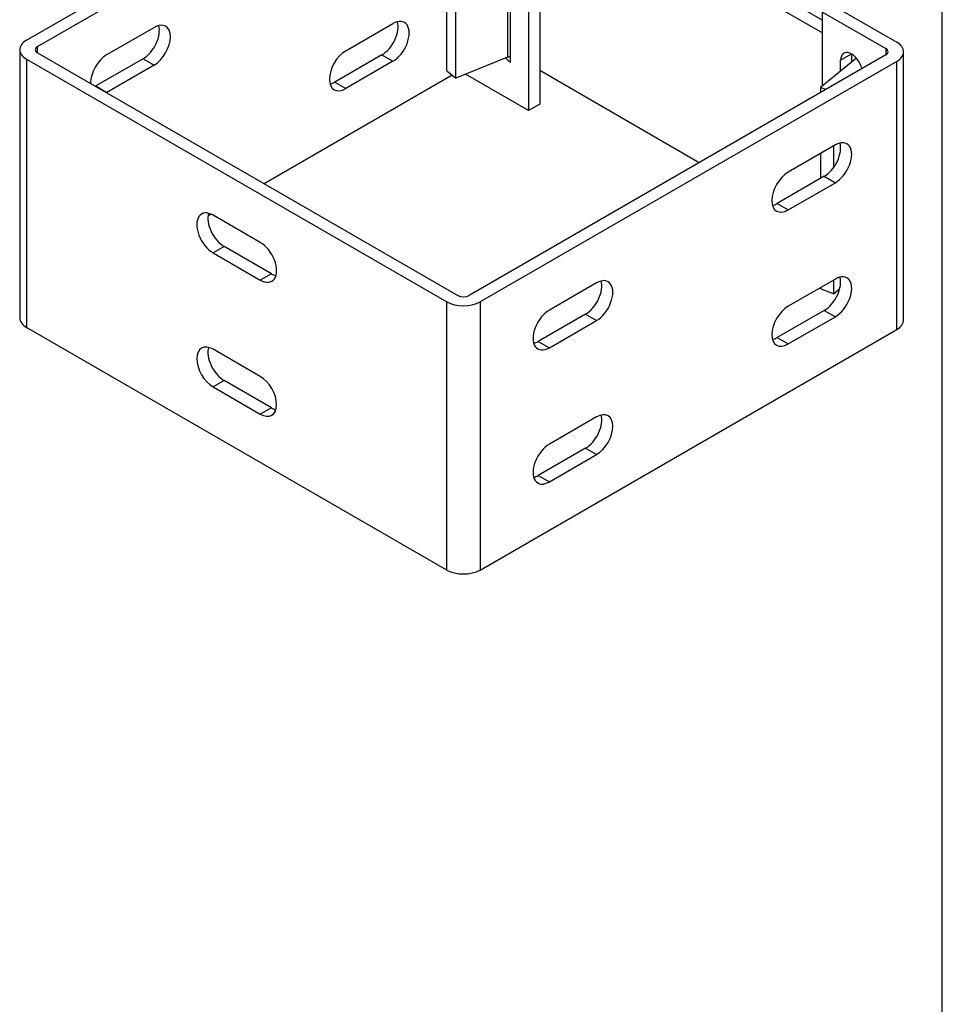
# Model space of a CAD drawing. Header units: inches. Extents: x 0.2 to 29.9, y -0.1 to 19.9.
# Tile 3 of 4: x 24.3 to 29.9, y 5.9 to 11.9. Entities that reach past the tile are written whole.
import ezdxf

# ---------------------------------------------------------------- set-up
doc = ezdxf.new("R2010")
doc.units = ezdxf.units.IN
doc.header["$MEASUREMENT"] = 0
for name, color, linetype in [('COM55559-2', 7, 'Continuous'), ('COM55740-2', 7, 'Continuous'), ('Default', 7, 'Continuous')]:
    doc.layers.add(name, color=color, linetype=linetype)

# ---------------------------------------------------------------- blocks, each defined once
blk = doc.blocks.new('SE6')
at = {"layer": 'COM55559-2', "color": 7, "linetype": 'Continuous'}
for p, q in [((24.3153910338, 11.7668335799), (26.8531972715, 13.2320366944)), ((27.0554298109, 13.2320366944), (27.4404494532, 13.0097455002)), ((24.382566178, 11.7280499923), (26.9203724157, 13.1932531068)), ((26.9203724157, 13.1932531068), (26.9203724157, 12.8232129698)), ((26.9882546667, 13.1932531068), (27.373274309, 12.9709619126)), ((26.9882546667, 12.8506553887), (26.9882546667, 13.1932531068)), ((27.4404494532, 13.0097455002), (27.373274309, 12.9709619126)), ((27.373274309, 12.9709619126), (27.373274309, 11.3379687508)), ((27.4404494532, 13.0097455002), (27.4404494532, 11.3767523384)), ((27.2627888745, 11.6313972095), (27.2627888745, 12.8051110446)), ((26.2591391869, 12.5180614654), (26.5464013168, 12.6839123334)), ((26.4792261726, 12.4930562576), (26.1919640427, 12.3272053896)), ((26.4792261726, 12.4930562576), (26.5464013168, 12.45427267)), ((26.5464013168, 12.45427267), (26.2591391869, 12.288421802)), ((26.1919640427, 12.3272053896), (26.2591391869, 12.288421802)), ((29.2301367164, 11.9764690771), (29.1629615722, 11.9376854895)), ((29.1629615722, 11.9376854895), (29.5479812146, 11.7153942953)), ((29.1629615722, 11.4871912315), (29.1629615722, 11.9376854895)), ((29.2301367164, 11.9764690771), (29.6151563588, 11.7541778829)), ((24.804620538, 11.6782947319), (25.0918826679, 11.8441455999)), ((26.2591391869, 11.7015648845), (26.5464013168, 11.8674157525)), ((24.2735073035, 11.7084540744), (24.2735073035, 10.0754609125)), ((24.382566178, 11.6888581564), (24.382566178, 11.7280499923)), ((29.5479812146, 11.7153942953), (29.5479812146, 11.6762024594)), ((29.6570400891, 10.0628052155), (29.6570400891, 11.6957983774)), ((24.3153910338, 11.6500745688), (26.8751175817, 10.1722157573)), ((24.3153910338, 11.6500745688), (24.3153910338, 10.017081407)), ((24.382566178, 11.6888581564), (26.9422927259, 10.2109993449)), ((25.0247075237, 11.6532895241), (24.7374453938, 11.4874386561)), ((25.0247075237, 11.6532895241), (25.0918826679, 11.6145059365)), ((26.4792261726, 11.6765596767), (26.1919640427, 11.5107088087)), ((26.5464013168, 11.6377760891), (26.2591391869, 11.4719252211)), ((26.4792261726, 11.6765596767), (26.5464013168, 11.6377760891)), ((29.5479812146, 11.6762024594), (27.0101749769, 10.2109993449)), ((29.6151563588, 11.6374188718), (27.0773501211, 10.1722157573)), ((29.2734470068, 11.6442570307), (29.3397382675, 11.6825303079)), ((29.2734470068, 11.5782910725), (29.2734470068, 11.6442570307)), ((29.340622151, 11.6336797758), (29.340622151, 11.6820131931)), ((29.6151563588, 10.00442571), (29.6151563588, 11.6374188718)), ((25.0918826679, 11.6145059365), (24.804620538, 11.4486550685)), ((26.9082097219, 11.5532378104), (25.7628386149, 10.8919574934)), ((27.373274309, 11.3379687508), (26.9895859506, 11.5594913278)), ((24.7374453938, 11.4874386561), (24.804620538, 11.4486550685)), ((26.1919640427, 11.5107088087), (26.2591391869, 11.4719252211)), ((27.4404494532, 11.3767523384), (27.373274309, 11.3379687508)), ((29.2411852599, 11.1280780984), (28.95392313, 10.9622272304)), ((29.1740101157, 10.9372220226), (28.8867479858, 10.7713711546)), ((29.1740101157, 10.9372220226), (29.2411852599, 10.898438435)), ((28.95392313, 10.732587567), (29.2411852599, 10.898438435)), ((28.8867479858, 10.7713711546), (28.95392313, 10.732587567)), ((25.4408862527, 10.7060782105), (25.419933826, 10.6939813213)), ((25.738973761, 10.5346381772), (25.4515348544, 10.7005911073)), ((25.5187099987, 10.5099391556), (25.4515348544, 10.471155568)), ((25.8061489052, 10.3439862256), (25.5187099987, 10.5099391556)), ((25.4515348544, 10.471155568), (25.738973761, 10.305202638)), ((25.8061489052, 10.3439862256), (25.738973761, 10.305202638)), ((27.786666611, 10.2883113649), (27.4994044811, 10.1224604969)), ((29.2411852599, 10.3115815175), (28.95392313, 10.1457306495)), ((29.2660364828, 10.2451820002), (29.2613079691, 10.2479120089)), ((26.8751175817, 8.5392225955), (26.8751175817, 10.1722157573)), ((27.0773501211, 10.1722157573), (27.0773501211, 8.5392225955)), ((27.7194914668, 10.0974552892), (27.4322293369, 9.9316044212)), ((27.7194914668, 10.0974552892), (27.786666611, 10.0586717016)), ((29.1740101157, 10.1207254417), (28.8867479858, 9.9548745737)), ((28.95392313, 9.9160909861), (29.2411852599, 10.0819418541)), ((29.1740101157, 10.1207254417), (29.2411852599, 10.0819418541)), ((26.8751175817, 8.5392225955), (24.3153910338, 10.017081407)), ((27.4994044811, 9.8928208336), (27.786666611, 10.0586717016)), ((27.0773501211, 8.5392225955), (29.6151563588, 10.00442571)), ((27.4322293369, 9.9316044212), (27.4994044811, 9.8928208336)), ((28.8867479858, 9.9548745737), (28.95392313, 9.9160909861)), ((25.738973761, 9.7181415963), (25.4515348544, 9.8840945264)), ((25.5187099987, 9.6934425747), (25.4515348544, 9.654658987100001)), ((25.8061489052, 9.527489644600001), (25.5187099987, 9.6934425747)), ((25.4515348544, 9.654658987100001), (25.738973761, 9.488706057)), ((25.8061489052, 9.527489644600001), (25.738973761, 9.488706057)), ((27.786666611, 9.471814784), (27.4994044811, 9.305963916)), ((27.7194914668, 9.2809587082), (27.4322293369, 9.1151078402)), ((27.4994044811, 9.0763242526), (27.786666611, 9.242175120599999)), ((27.7194914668, 9.2809587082), (27.786666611, 9.242175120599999)), ((27.4322293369, 9.1151078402), (27.4994044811, 9.0763242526))]:
    blk.add_line(p, q, dxfattribs=at)
for centre, major_axis, start_param, end_param in [((26.9543135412, 13.1736571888), (-0.1430000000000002, 2.731847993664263e-16), 3.926990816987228, 5.497787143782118), ((26.9543135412, 13.1736571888), (-0.0480000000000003, -1.109813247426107e-16), 3.926990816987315, 5.497787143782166), ((27.1964976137, 12.8433843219), (0.04687499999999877, -0.08118988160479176), 0.7853981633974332, 3.926990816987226), ((26.5464013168, 12.5690925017), (-0.07031249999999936, -0.1217848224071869), 0.7853981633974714, 3.926990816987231), ((26.4792261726, 12.6078760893), (-0.07031250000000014, -0.1217848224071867), 0.7853981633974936, 2.643569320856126), ((26.2591391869, 12.4032416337), (0.0703125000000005, 0.1217848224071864), 0.7853981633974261, 3.926990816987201), ((26.1919640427, 12.4420252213), (0.07031250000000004, 0.1217848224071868), 3.639615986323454, 3.926990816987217), ((25.0918826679, 11.7293257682), (-0.07031249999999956, -0.121784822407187), 0.7853981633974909, 3.92699081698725), ((26.4792261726, 11.7913795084), (-0.07031249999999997, -0.1217848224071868), 0.7853981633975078, 2.64356932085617), ((26.5464013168, 11.7525959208), (-0.07031249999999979, -0.1217848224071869), 0.785398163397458, 3.926990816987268), ((25.0247075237, 11.7681093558), (-0.07031249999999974, -0.1217848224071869), 0.7853981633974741, 2.643569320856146), ((24.4165073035, 11.7084540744), (0.1429999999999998, 2.561107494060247e-16), 2.356194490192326, 3.926990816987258), ((24.4165073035, 11.7084540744), (0.04800000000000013, -4.332540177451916e-16), 2.356194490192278, 3.926990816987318), ((26.2591391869, 11.5867450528), (0.07031250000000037, 0.1217848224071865), 0.7853981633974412, 3.926990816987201), ((29.3397382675, 11.6059837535), (0.04687500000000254, -0.08118988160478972), 1.090573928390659, 3.926990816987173), ((29.5140400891, 11.6957983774), (-0.0480000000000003, 5.591751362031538e-16), 2.356194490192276, 3.926990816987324), ((29.5140400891, 11.6957983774), (-0.1430000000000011, -6.658879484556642e-16), 2.356194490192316, 3.926990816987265), ((24.804620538, 11.5634749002), (0.0703125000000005, 0.1217848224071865), 0.7853981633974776, 2.386892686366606), ((27.2636727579, 11.7084540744), (-0.0468749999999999, 0.08118988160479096), 1.879546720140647, 2.342860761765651), ((24.7374453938, 11.6022584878), (0.0703125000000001, 0.1217848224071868), 3.896292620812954, 3.926990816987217), ((26.1919640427, 11.6255286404), (0.07031250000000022, 0.1217848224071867), 3.639615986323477, 3.926990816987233), ((24.804620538, 11.5634749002), (0.0703125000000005, 0.1217848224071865), 3.896292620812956, 3.926990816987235), ((29.1740101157, 11.0520418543), (-0.0703124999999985, -0.121784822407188), 0.7853981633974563, 2.643569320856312), ((29.2411852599, 11.0132582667), (-0.07031250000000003, -0.1217848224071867), 0.7853981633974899, 3.926990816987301), ((28.95392313, 10.8474073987), (0.07031250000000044, 0.121784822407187), 0.7853981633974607, 3.926990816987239), ((28.8867479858, 10.8861909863), (0.07031250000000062, 0.1217848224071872), 3.639615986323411, 3.926990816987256), ((25.4515348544, 10.5858733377), (0.07024999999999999, -0.1216765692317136), 2.35619449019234, 5.497787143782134), ((25.5187099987, 10.6246569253), (0.07025000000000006, -0.1216765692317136), 3.640099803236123, 5.497787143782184), ((25.738973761, 10.4199204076), (-0.07025000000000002, 0.1216765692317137), 2.35619449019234, 5.497787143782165), ((25.8061489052, 10.4587039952), (-0.07024999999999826, 0.1216765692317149), 2.356194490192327, 2.643085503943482), ((29.1740101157, 10.2355452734), (-0.0703124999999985, -0.1217848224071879), 0.7853981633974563, 2.64356932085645), ((29.2411852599, 10.1967616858), (-0.07031250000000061, -0.1217848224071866), 0.7853981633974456, 3.926990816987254), ((27.7194914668, 10.2122751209), (-0.07031249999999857, -0.1217848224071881), 0.7853981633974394, 2.643569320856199), ((27.786666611, 10.1734915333), (-0.07031250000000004, -0.1217848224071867), 0.7853981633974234, 3.926990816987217), ((26.9762338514, 10.2305952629), (-0.04800000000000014, -3.329439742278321e-16), 0.7853981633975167, 2.356194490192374), ((26.9762338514, 10.2305952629), (-0.1430000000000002, 0), 0.7853981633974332, 2.356194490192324), ((28.95392313, 10.0309108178), (0.07031250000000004, 0.1217848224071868), 0.7853981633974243, 3.926990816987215), ((24.4165073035, 10.0754609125), (0.1429999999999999, -5.975917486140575e-17), 3.141592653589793, 3.92699081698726), ((27.4994044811, 10.0076406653), (0.07031249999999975, 0.1217848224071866), 0.785398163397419, 3.926990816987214), ((29.5140400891, 10.0628052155), (-0.1430000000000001, 5.975917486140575e-17), 2.356194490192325, 3.141592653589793), ((25.4515348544, 9.7693767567), (0.07025000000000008, -0.1216765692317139), 2.356194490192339, 5.497787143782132), ((25.5187099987, 9.8081603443), (0.07025000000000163, -0.1216765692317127), 3.640099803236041, 5.497787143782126), ((27.4322293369, 10.0464242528), (0.07031249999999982, 0.1217848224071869), 3.639615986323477, 3.926990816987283), ((28.8867479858, 10.0696944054), (0.07031250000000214, 0.1217848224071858), 3.639615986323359, 3.92699081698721), ((25.738973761, 9.6034238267), (-0.07024999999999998, 0.1216765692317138), 2.356194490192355, 5.497787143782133), ((25.8061489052, 9.6422074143), (-0.07024999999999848, 0.1216765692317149), 2.356194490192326, 2.643085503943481), ((27.7194914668, 9.3957785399), (-0.07031249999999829, -0.1217848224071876), 0.7853981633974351, 2.643569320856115), ((27.786666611, 9.356994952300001), (-0.07031249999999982, -0.121784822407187), 0.7853981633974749, 3.926990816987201), ((27.4994044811, 9.1911440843), (0.07031250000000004, 0.1217848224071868), 0.7853981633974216, 3.926990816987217), ((27.4322293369, 9.2299276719), (0.07031250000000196, 0.1217848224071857), 3.639615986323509, 3.926990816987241), ((26.9762338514, 8.597602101), (0.1430000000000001, 0), 3.926990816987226, 5.497787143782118)]:
    blk.add_ellipse(centre, major_axis=major_axis, ratio=0.5773502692, start_param=start_param, end_param=end_param, dxfattribs=at)
at = {"layer": 'COM55740-2', "color": 7, "linetype": 'Continuous'}
for p, q in [((26.8754028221, 12.8050333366), (27.1783193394, 12.9274918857)), ((26.9298925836, 12.7601042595), (27.2350102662, 12.8834526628)), ((27.2435602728, 12.8701217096), (27.2435602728, 11.6621642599)), ((27.4404494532, 12.8831885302), (29.1629615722, 11.8886956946)), ((26.8754028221, 12.8050333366), (26.9298925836, 12.7601042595)), ((26.8754028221, 11.5802884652), (26.8754028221, 12.8050333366)), ((27.4404494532, 12.805621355), (29.1629615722, 11.8111285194)), ((26.9298925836, 11.5353593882), (26.9298925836, 12.7601042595)), ((27.2435602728, 11.6621642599), (26.9298925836, 11.5353593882)), ((29.3693528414, 11.6573694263), (29.1512987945, 11.4775747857)), ((29.3655531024, 11.6615836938), (29.3655531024, 11.6542363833)), ((26.8754028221, 11.5802884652), (26.9298925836, 11.5353593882)), ((28.4116606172, 11.0201474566), (27.4404494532, 11.5808764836)), ((29.1512987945, 11.4775747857), (29.1512987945, 11.4471777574)), ((29.1822651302, 11.4650561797), (29.1512987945, 11.4775747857)), ((29.2291182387, 11.1211112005), (29.2291182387, 10.9882845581)), ((29.1512987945, 11.0761821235), (29.1512987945, 10.9241096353)), ((28.861353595, 10.7605170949), (28.8577835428, 10.7625782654)), ((29.1512987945, 10.2596855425), (29.1512987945, 10.2528299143)), ((29.2291182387, 10.3046146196), (29.2291182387, 10.2213702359)), ((29.2291182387, 10.2213702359), (29.1512987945, 10.2528299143)), ((29.2291182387, 10.2213702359), (29.2683485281, 10.2537172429))]:
    blk.add_line(p, q, dxfattribs=at)
blk.add_ellipse((27.2710919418, 11.6394632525), major_axis=(0.04799999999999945, -5.228927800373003e-16), ratio=0.5773502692, start_param=1.744651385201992, end_param=2.181661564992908, dxfattribs=at)
blk = doc.blocks.new('BORDER')
at = {"layer": 'Default', "color": 7, "linetype": 'Continuous'}
blk.add_line((0, 0), (0, 27.86), dxfattribs=at)

msp = doc.modelspace()

# ---------------------------------------------------------------- block references
at = {"layer": 'Default', "color": 7, "xscale": 0.71, "yscale": 0.71, "zscale": 0.71}
msp.add_blockref('BORDER', (29.8926484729, 0.1108720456), dxfattribs=at)
at = {"layer": 'Default'}
msp.add_blockref('SE6', (0, 0), dxfattribs=at)

doc.saveas('drawing.dxf')
